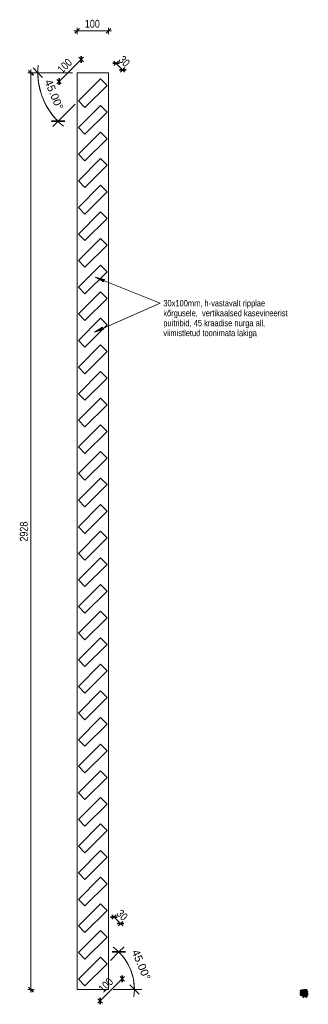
# Model space of a CAD drawing. Header units: millimetres. Extents: x 30073 to 33247, y 1583 to 9054.
# Tile 8 of 8: x 32327 to 33247, y 5910 to 9054. Entities that reach past the tile are written whole.
import ezdxf

# ---------------------------------------------------------------- set-up
doc = ezdxf.new("R2010")
doc.units = ezdxf.units.MM
for name, color, linetype, lineweight in [('Chair', 7, 'Continuous', 9), ('Dimensions', 7, 'Continuous', 9), ('Dimensions-10', 7, 'Continuous', 9), ('Floors-1', 7, 'Continuous', 9), ('Furniture', 7, 'Continuous', 9), ('Generic Models', 7, 'Continuous', 18), ('Generic Models-1', 7, 'Continuous', 35), ('Generic Models-2', 7, 'Continuous', 9), ('Plumbing Fixtures', 7, 'Continuous', 9), ('Specialty Equipment', 7, 'Continuous', 9), ('Text Notes', 7, 'Continuous', 9), ('Walls', 7, 'Continuous', 9), ('Windows', 7, 'Continuous', 9)]:
    doc.layers.add(name, color=color, linetype=linetype, lineweight=lineweight)
for name, color, linetype, lineweight, true_color in [('Specialty Equipment-1', 7, 'Continuous', 9, 0x1a1a1a), ('Surface Pattern-4', 7, 'Continuous', 9, 0xd6d6d6), ('Windows-1', 7, 'Continuous', 9, 0x1a1a1a)]:
    doc.layers.add(name, color=color, linetype=linetype, lineweight=lineweight, true_color=true_color)
doc.styles.add('Arial', font='arial.ttf', dxfattribs={"height": 25})
doc.styles.add('Swis721 Cn BT', font='swissc.ttf', dxfattribs={"height": 25})
doc.styles.add('Swis721 Cn BT_1', font='swissc.ttf', dxfattribs={"height": 20})
doc.dimstyles.new('Diagonal_-_2_5mm', dxfattribs={"dimscale": 304.8, "dimtxt": 25.235348, "dimasz": 0.049213, "dimexe": 0.032808, "dimexo": 0.0625, "dimgap": 0.008202, "dimtad": 1, "dimdec": 0, "dimzin": 0, "dimdsep": 46, "dimtxsty": 'Swis721 Cn BT', "dimblk1": 'OBLIQUE', "dimblk2": 'OBLIQUE', "dimsah": 1, "dimcen": 0.09, "dimdle": 0.032808, "dimazin": 0, "dimtfac": 1, "dimtdec": 4, "dimtix": 1, "dimtmove": 0, "dimatfit": 3, "dimfxl": 0.032808, "dimfxlon": 1, "dimtvp": 1, "dimtolj": 1, "dimtzin": 0, "dimarcsym": 2})
doc.dimstyles.new('Diagonal_-_2_5mm_Arial_1', dxfattribs={"dimscale": 304.8, "dimtxt": 25.506485, "dimasz": 0.098425, "dimexe": 0.07874, "dimexo": 0.049213, "dimgap": 0.057415, "dimtad": 1, "dimdec": 0, "dimzin": 0, "dimdsep": 46, "dimtxsty": 'Arial', "dimblk1": 'OBLIQUE', "dimblk2": 'OBLIQUE', "dimsah": 1, "dimcen": 0.09, "dimdle": 0.07874, "dimazin": 0, "dimtfac": 1, "dimtdec": 4, "dimtix": 1, "dimtmove": 0, "dimatfit": 3, "dimfxl": 1, "dimtvp": 1, "dimtolj": 1, "dimtzin": 0, "dimarcsym": 2})

# ---------------------------------------------------------------- blocks, each defined once
blk = doc.blocks.new('Generic Models 38 - Generic Models 2-2387911-Ribisein köök')
at = {"layer": 'Generic Models'}
for p, q in [((14852.5, 8885.1), (14852.5, 5957.1)), ((14952.5, 8885.1), (14852.5, 8885.1)), ((14952.5, 5957.1), (14952.5, 8885.1)), ((14852.5, 5957.1), (14952.5, 5957.1))]:
    blk.add_line(p, q, dxfattribs=at)
at = {"layer": 'Generic Models-1'}
for p, q in [((14927.3, 8865.6), (14856.6, 8794.9)), ((14877.8, 8773.7), (14948.5, 8844.4)), ((14948.5, 8844.4), (14927.3, 8865.6)), ((14856.6, 8794.9), (14877.8, 8773.7)), ((14927.3, 8780.6), (14856.6, 8709.9)), ((14948.5, 8759.4), (14927.3, 8780.6)), ((14877.8, 8688.7), (14948.5, 8759.4)), ((14856.6, 8709.9), (14877.8, 8688.7)), ((14927.3, 8695.6), (14856.6, 8624.9)), ((14948.5, 8674.4), (14927.3, 8695.6)), ((14877.8, 8603.7), (14948.5, 8674.4)), ((14856.6, 8624.9), (14877.8, 8603.7)), ((14927.3, 8610.6), (14856.6, 8539.9)), ((14877.8, 8518.7), (14948.5, 8589.4)), ((14948.5, 8589.4), (14927.3, 8610.6)), ((14856.6, 8539.9), (14877.8, 8518.7)), ((14927.3, 8525.6), (14856.6, 8454.9)), ((14948.5, 8504.4), (14927.3, 8525.6)), ((14877.8, 8433.7), (14948.5, 8504.4)), ((14856.6, 8454.9), (14877.8, 8433.7)), ((14927.3, 8440.6), (14856.6, 8369.9)), ((14948.5, 8419.4), (14927.3, 8440.6)), ((14877.8, 8348.7), (14948.5, 8419.4)), ((14856.6, 8369.9), (14877.8, 8348.7)), ((14927.3, 8355.6), (14856.6, 8284.9)), ((14877.8, 8263.7), (14948.5, 8334.4)), ((14948.5, 8334.4), (14927.3, 8355.6)), ((14856.6, 8284.9), (14877.8, 8263.7)), ((14927.3, 8270.6), (14856.6, 8199.9)), ((14948.5, 8249.4), (14927.3, 8270.6)), ((14877.8, 8178.7), (14948.5, 8249.4)), ((14856.6, 8199.9), (14877.8, 8178.7)), ((14927.3, 8185.6), (14856.6, 8114.9)), ((14948.5, 8164.4), (14927.3, 8185.6)), ((14877.8, 8093.7), (14948.5, 8164.4)), ((14856.6, 8114.9), (14877.8, 8093.7)), ((14927.3, 8100.6), (14856.6, 8029.9)), ((14948.5, 8079.4), (14927.3, 8100.6)), ((14877.8, 8008.7), (14948.5, 8079.4)), ((14856.6, 8029.9), (14877.8, 8008.7)), ((14927.3, 8015.6), (14856.6, 7944.9)), ((14877.8, 7923.7), (14948.5, 7994.4)), ((14948.5, 7994.4), (14927.3, 8015.6)), ((14856.6, 7944.9), (14877.8, 7923.7)), ((14927.3, 7930.6), (14856.6, 7859.9)), ((14948.5, 7909.4), (14927.3, 7930.6)), ((14877.8, 7838.7), (14948.5, 7909.4)), ((14856.6, 7859.9), (14877.8, 7838.7)), ((14927.3, 7845.6), (14856.6, 7774.9)), ((14948.5, 7824.4), (14927.3, 7845.6)), ((14877.8, 7753.7), (14948.5, 7824.4)), ((14856.6, 7774.9), (14877.8, 7753.7)), ((14927.3, 7760.6), (14856.6, 7689.9)), ((14877.8, 7668.7), (14948.5, 7739.4)), ((14948.5, 7739.4), (14927.3, 7760.6)), ((14856.6, 7689.9), (14877.8, 7668.7)), ((14927.3, 7675.6), (14856.6, 7604.9)), ((14948.5, 7654.4), (14927.3, 7675.6)), ((14877.8, 7583.7), (14948.5, 7654.4)), ((14856.6, 7604.9), (14877.8, 7583.7)), ((14927.3, 7590.6), (14856.6, 7519.9)), ((14948.5, 7569.4), (14927.3, 7590.6)), ((14877.8, 7498.7), (14948.5, 7569.4)), ((14856.6, 7519.9), (14877.8, 7498.7)), ((14927.3, 7505.6), (14856.6, 7434.9)), ((14877.8, 7413.7), (14948.5, 7484.4)), ((14948.5, 7484.4), (14927.3, 7505.6)), ((14856.6, 7434.9), (14877.8, 7413.7)), ((14927.3, 7420.6), (14856.6, 7349.9)), ((14877.8, 7328.7), (14948.5, 7399.4)), ((14948.5, 7399.4), (14927.3, 7420.6)), ((14856.6, 7349.9), (14877.8, 7328.7)), ((14927.3, 7335.6), (14856.6, 7264.9)), ((14948.5, 7314.4), (14927.3, 7335.6)), ((14877.8, 7243.7), (14948.5, 7314.4)), ((14856.6, 7264.9), (14877.8, 7243.7)), ((14927.3, 7250.6), (14856.6, 7179.9)), ((14948.5, 7229.4), (14927.3, 7250.6)), ((14877.8, 7158.7), (14948.5, 7229.4)), ((14856.6, 7179.9), (14877.8, 7158.7)), ((14927.3, 7165.6), (14856.6, 7094.9)), ((14877.8, 7073.7), (14948.5, 7144.4)), ((14948.5, 7144.4), (14927.3, 7165.6)), ((14856.6, 7094.9), (14877.8, 7073.7)), ((14927.3, 7080.6), (14856.6, 7009.9)), ((14948.5, 7059.4), (14927.3, 7080.6)), ((14877.8, 6988.7), (14948.5, 7059.4)), ((14856.6, 7009.9), (14877.8, 6988.7)), ((14927.3, 6995.6), (14856.6, 6924.9)), ((14948.5, 6974.4), (14927.3, 6995.6)), ((14877.8, 6903.7), (14948.5, 6974.4)), ((14856.6, 6924.9), (14877.8, 6903.7)), ((14927.3, 6910.6), (14856.6, 6839.9)), ((14877.8, 6818.7), (14948.5, 6889.4)), ((14948.5, 6889.4), (14927.3, 6910.6)), ((14856.6, 6839.9), (14877.8, 6818.7)), ((14927.3, 6825.6), (14856.6, 6754.9)), ((14948.5, 6804.4), (14927.3, 6825.6)), ((14877.8, 6733.7), (14948.5, 6804.4)), ((14856.6, 6754.9), (14877.8, 6733.7)), ((14927.3, 6740.6), (14856.6, 6669.9)), ((14948.5, 6719.4), (14927.3, 6740.6)), ((14877.8, 6648.7), (14948.5, 6719.4)), ((14856.6, 6669.9), (14877.8, 6648.7)), ((14927.3, 6655.6), (14856.6, 6584.9)), ((14948.5, 6634.4), (14927.3, 6655.6)), ((14877.8, 6563.7), (14948.5, 6634.4)), ((14856.6, 6584.9), (14877.8, 6563.7)), ((14927.3, 6570.6), (14856.6, 6499.9)), ((14877.8, 6478.7), (14948.5, 6549.4)), ((14948.5, 6549.4), (14927.3, 6570.6)), ((14856.6, 6499.9), (14877.8, 6478.7)), ((14927.3, 6485.6), (14856.6, 6414.9)), ((14948.5, 6464.4), (14927.3, 6485.6)), ((14877.8, 6393.7), (14948.5, 6464.4)), ((14856.6, 6414.9), (14877.8, 6393.7)), ((14927.3, 6400.6), (14856.6, 6329.9)), ((14948.5, 6379.4), (14927.3, 6400.6)), ((14877.8, 6308.7), (14948.5, 6379.4)), ((14856.6, 6329.9), (14877.8, 6308.7)), ((14927.3, 6315.6), (14856.6, 6244.9)), ((14877.8, 6223.7), (14948.5, 6294.4)), ((14948.5, 6294.4), (14927.3, 6315.6)), ((14856.6, 6244.9), (14877.8, 6223.7)), ((14927.3, 6230.6), (14856.6, 6159.9)), ((14948.5, 6209.4), (14927.3, 6230.6)), ((14877.8, 6138.7), (14948.5, 6209.4)), ((14856.6, 6159.9), (14877.8, 6138.7)), ((14927.3, 6145.6), (14856.6, 6074.9)), ((14948.5, 6124.4), (14927.3, 6145.6)), ((14877.8, 6053.7), (14948.5, 6124.4)), ((14856.6, 6074.9), (14877.8, 6053.7)), ((14927.3, 6060.6), (14856.6, 5989.9)), ((14877.8, 5968.7), (14948.5, 6039.4)), ((14948.5, 6039.4), (14927.3, 6060.6)), ((14856.6, 5989.9), (14877.8, 5968.7))]:
    blk.add_line(p, q, dxfattribs=at)
blk = doc.blocks.new('FP_5-3D View 11')
at = {"layer": 'Surface Pattern-4'}
for p, q in [((-1314.5, 5953.8), (-1314.4, 5953.8)), ((-1314.5, 5953.8), (-1314.1, 5953.8)), ((-1314.5, 5953.8), (-1313.8, 5953.8)), ((-1314.5, 5953.7), (-1313.5, 5953.7)), ((-1314.2, 5953.7), (-1313.1, 5953.7)), ((-1313.9, 5953.7), (-1312.8, 5953.7)), ((-1313.6, 5953.6), (-1312.6, 5953.6)), ((-1313.3, 5953.6), (-1312.3, 5953.6)), ((-1313, 5953.6), (-1312.2, 5953.6)), ((-1312.7, 5953.5), (-1312.2, 5953.5)), ((-1312.4, 5953.5), (-1312.2, 5953.5))]:
    blk.add_line(p, q, dxfattribs=at)
blk = doc.blocks.new('DIMBLOCK9-Ribisein köök')
at = {"layer": 'Dimensions-10'}
for p, q in [((32372.8, 8885.1), (32352.8, 8885.1)), ((32362.8, 5947.1), (32362.8, 8895.1)), ((32362.8, 8885.1), (32372.8, 8885.1)), ((32372.8, 5957.1), (32352.8, 5957.1)), ((32362.8, 5957.1), (32372.8, 5957.1))]:
    blk.add_line(p, q, dxfattribs=at)
at = {"layer": 'Dimensions-10', "lineweight": 35}
for p, q in [((32362.8, 8885.1), (32355.3, 8892.6)), ((32362.8, 8885.1), (32370.3, 8877.6)), ((32362.8, 5957.1), (32355.3, 5964.6)), ((32362.8, 5957.1), (32370.3, 5949.6))]:
    blk.add_line(p, q, dxfattribs=at)
at = {"layer": 'Dimensions-10', "color": 0, "insert": (32327.3, 7387.5), "char_height": 25, "width": 80.753, "attachment_point": 1, "rotation": 90, "line_spacing_factor": 0.961347, "style": 'Swis721 Cn BT'}
blk.add_mtext('2928', dxfattribs=at)
blk = doc.blocks.new('_Oblique')
at = {"color": 0, "linetype": 'ByBlock', "lineweight": -2}
blk.add_line((-0.5, -0.5), (0.5, 0.5), dxfattribs=at)
blk = doc.blocks.new('DIMBLOCK10-Ribisein köök')
at = {"layer": 'Dimensions-10'}
for p, q in [((32509.7, 9008.4), (32509.7, 9028.4)), ((32609.7, 9008.4), (32609.7, 9028.4)), ((32499.7, 9018.4), (32619.7, 9018.4)), ((32509.7, 9018.4), (32509.7, 9008.4)), ((32609.7, 9018.4), (32609.7, 9008.4))]:
    blk.add_line(p, q, dxfattribs=at)
at = {"layer": 'Dimensions-10', "lineweight": 35}
for p, q in [((32509.7, 9018.4), (32517.2, 9025.9)), ((32609.7, 9018.4), (32617.2, 9025.9)), ((32509.7, 9018.4), (32502.2, 9010.9)), ((32609.7, 9018.4), (32602.2, 9010.9))]:
    blk.add_line(p, q, dxfattribs=at)
at = {"layer": 'Dimensions-10', "color": 0, "insert": (32534.5, 9053.9), "char_height": 25, "width": 60.565, "attachment_point": 1, "line_spacing_factor": 0.961347, "style": 'Swis721 Cn BT'}
blk.add_mtext('100', dxfattribs=at)
blk = doc.blocks.new('DIMBLOCK11-Ribisein köök')
at = {"layer": 'Dimensions-10'}
for p, q in [((32643.1, 6076.8), (32616.3, 6050)), ((32643.1, 6076.8), (32660, 6093.7)), ((32692.6, 5957.1), (32624.7, 5957.1)), ((32692.6, 5957.1), (32692.6, 5957.1)), ((32692.6, 5957.1), (32716.6, 5957.1))]:
    blk.add_line(p, q, dxfattribs=at)
at = {"layer": 'Dimensions-10', "lineweight": 35}
for p, q in [((32643.1, 6076.8), (32621.8, 6076.8)), ((32643.1, 6076.8), (32664.3, 6076.8)), ((32692.6, 5957.1), (32677.6, 5972.1)), ((32692.6, 5957.1), (32707.6, 5942.1))]:
    blk.add_line(p, q, dxfattribs=at)
at = {"layer": 'Dimensions-10'}
for start, end in [(351.8739, 53.1261), (0, 45)]:
    blk.add_arc((32523.4, 5957.1), 169.2, start, end, dxfattribs=at)
at = {"layer": 'Dimensions-10', "color": 0, "insert": (32706.6, 6087.6), "char_height": 25, "width": 121.018, "attachment_point": 1, "rotation": 292.5, "line_spacing_factor": 0.941778, "style": 'Arial'}
blk.add_mtext('45.00°', dxfattribs=at)
blk = doc.blocks.new('DIMBLOCK12-Ribisein köök')
at = {"layer": 'Dimensions-10'}
for p, q in [((32655.7, 6160.2), (32620.3, 6195.6)), ((32620.3, 6181.5), (32634.5, 6195.6)), ((32627.4, 6188.5), (32620.3, 6181.5)), ((32641.5, 6160.2), (32655.7, 6174.4)), ((32648.6, 6167.3), (32641.5, 6160.2))]:
    blk.add_line(p, q, dxfattribs=at)
at = {"layer": 'Dimensions-10', "lineweight": 35}
for p, q in [((32627.4, 6188.5), (32616.8, 6188.5)), ((32627.4, 6188.5), (32638, 6188.5)), ((32648.6, 6167.3), (32638, 6167.3)), ((32648.6, 6167.3), (32659.2, 6167.3))]:
    blk.add_line(p, q, dxfattribs=at)
at = {"layer": 'Dimensions-10', "color": 0, "insert": (32651.2, 6214.9), "char_height": 25, "width": 40.377, "attachment_point": 1, "rotation": 315, "line_spacing_factor": 0.961347, "style": 'Swis721 Cn BT'}
blk.add_mtext('30', dxfattribs=at)
blk = doc.blocks.new('DIMBLOCK13-Ribisein köök')
at = {"layer": 'Dimensions-10'}
for p, q in [((32576.3, 5913.3), (32661.1, 5998.1)), ((32647, 5998.1), (32661.1, 5984)), ((32654, 5991), (32647, 5998.1)), ((32576.3, 5927.4), (32590.4, 5913.3)), ((32583.3, 5920.3), (32576.3, 5927.4))]:
    blk.add_line(p, q, dxfattribs=at)
at = {"layer": 'Dimensions-10', "lineweight": 35}
for p, q in [((32654, 5991), (32654, 6001.6)), ((32654, 5991), (32654, 5980.4)), ((32583.3, 5920.3), (32583.3, 5930.9)), ((32583.3, 5920.3), (32583.3, 5909.7))]:
    blk.add_line(p, q, dxfattribs=at)
at = {"layer": 'Dimensions-10', "color": 0, "insert": (32575.7, 5962.9), "char_height": 25, "width": 60.565, "attachment_point": 1, "rotation": 45, "line_spacing_factor": 0.961347, "style": 'Swis721 Cn BT'}
blk.add_mtext('100', dxfattribs=at)
blk = doc.blocks.new('DIMBLOCK14-Ribisein köök')
at = {"layer": 'Dimensions-10'}
for p, q in [((32445.1, 8849.4), (32530, 8934.2)), ((32530, 8920.1), (32515.8, 8934.2)), ((32522.9, 8927.2), (32530, 8920.1)), ((32459.3, 8849.4), (32445.1, 8863.5)), ((32452.2, 8856.5), (32459.3, 8849.4))]:
    blk.add_line(p, q, dxfattribs=at)
at = {"layer": 'Dimensions-10', "lineweight": 35}
for p, q in [((32522.9, 8927.2), (32522.9, 8937.8)), ((32522.9, 8927.2), (32522.9, 8916.6)), ((32452.2, 8856.5), (32452.2, 8867.1)), ((32452.2, 8856.5), (32452.2, 8845.9))]:
    blk.add_line(p, q, dxfattribs=at)
at = {"layer": 'Dimensions-10', "color": 0, "insert": (32444.6, 8899.1), "char_height": 25, "width": 60.565, "attachment_point": 1, "rotation": 45, "line_spacing_factor": 0.961347, "style": 'Swis721 Cn BT'}
blk.add_mtext('100', dxfattribs=at)
blk = doc.blocks.new('DIMBLOCK15-Ribisein köök')
at = {"layer": 'Dimensions-10', "lineweight": 35}
for p, q in [((32634.2, 8915.4), (32623.6, 8915.4)), ((32634.2, 8915.4), (32644.8, 8915.4)), ((32655.4, 8894.1), (32644.8, 8894.1)), ((32655.4, 8894.1), (32666.1, 8894.1))]:
    blk.add_line(p, q, dxfattribs=at)
at = {"layer": 'Dimensions-10'}
for p, q in [((32627.2, 8922.4), (32662.5, 8887.1)), ((32627.2, 8908.3), (32641.3, 8922.4)), ((32634.2, 8915.4), (32627.2, 8908.3)), ((32648.4, 8887.1), (32662.5, 8901.2)), ((32655.4, 8894.1), (32648.4, 8887.1))]:
    blk.add_line(p, q, dxfattribs=at)
at = {"layer": 'Dimensions-10', "color": 0, "insert": (32658.1, 8941.8), "char_height": 25, "width": 40.377, "attachment_point": 1, "rotation": 315, "line_spacing_factor": 0.961347, "style": 'Swis721 Cn BT'}
blk.add_mtext('30', dxfattribs=at)
blk = doc.blocks.new('DIMBLOCK16-Ribisein köök')
at = {"layer": 'Dimensions-10', "lineweight": 35}
for p, q in [((32384.8, 8885.1), (32369.8, 8900.1)), ((32384.8, 8885.1), (32399.8, 8870.1)), ((32449, 8730.1), (32427.8, 8730.1)), ((32449, 8730.1), (32470.2, 8730.1))]:
    blk.add_line(p, q, dxfattribs=at)
at = {"layer": 'Dimensions-10'}
for p, q in [((32384.8, 8885.1), (32360.8, 8885.1)), ((32384.8, 8885.1), (32384.8, 8885.1)), ((32384.8, 8885.1), (32494.7, 8885.1)), ((32449, 8730.1), (32503.2, 8784.3)), ((32449, 8730.1), (32432, 8713.2))]:
    blk.add_line(p, q, dxfattribs=at)
for start, end in [(173.7262, 231.2738), (180, 225)]:
    blk.add_arc((32604, 8885.1), 219.2, start, end, dxfattribs=at)
at = {"layer": 'Dimensions-10', "color": 0, "insert": (32428.3, 8866.9), "char_height": 25, "width": 121.018, "attachment_point": 1, "rotation": 292.5, "line_spacing_factor": 0.941778, "style": 'Arial'}
blk.add_mtext('45.00°', dxfattribs=at)

msp = doc.modelspace()

# ---------------------------------------------------------------- hatches: boundary and pattern name
at = {"layer": 'Text Notes'}
for points in [[(32567.4, 8232), (32593.8, 8217.2), (32596.7, 8224.5)], [(32565.3, 8056.1), (32594.3, 8064.7), (32591.1, 8071.9)]]:
    msp.add_hatch(color=256, dxfattribs=at).paths.add_polyline_path(points, flags=0)

# ---------------------------------------------------------------- linework, layer by layer
at = {"layer": 'Chair'}
for p, q in [((33235.9, 5931.5), (33236, 5931.6)), ((33236, 5931.7), (33236.2, 5931.6)), ((33236.1, 5931.6), (33236.1, 5931.5))]:
    msp.add_line(p, q, dxfattribs=at)
for points in [[(33236, 5931.6, 0), (33236, 5931.6, 0), (33236, 5931.6, 0), (33236, 5931.6, 0), (33236, 5931.6, 0), (33236, 5931.6, 0), (33236, 5931.6, 0), (33236, 5931.6, 0)], [(33236.2, 5931.6, 0), (33236.2, 5931.6, 0), (33236.2, 5931.6, 0), (33236.2, 5931.6, 0), (33236.1, 5931.6, 0)]]:
    msp.add_polyline3d(points, dxfattribs=at)
at = {"layer": 'Floors-1'}
for p, q in [((33226.4, 5953), (33226.5, 5953)), ((33238.4, 5953.7), (33242.4, 5954)), ((33225.2, 5942.5), (33224.2, 5942.2)), ((33226.5, 5942.9), (33226.4, 5942.9))]:
    msp.add_line(p, q, dxfattribs=at)
at = {"layer": 'Furniture'}
for p, q in [((33222.9, 5937.2), (33223.9, 5937.6)), ((33223.9, 5937.6), (33232, 5935)), ((33232, 5935), (33230.7, 5934.1)), ((33230.9, 5933.7), (33232, 5934.6)), ((33231.2, 5933.9), (33231.2, 5930.4)), ((33231.7, 5934.3), (33232, 5934.6)), ((33231.7, 5930.4), (33231.7, 5934.3)), ((33232, 5934.6), (33232, 5935)), ((33232, 5934.6), (33232, 5930.4))]:
    msp.add_line(p, q, dxfattribs=at)
at = {"layer": 'Generic Models-2'}
for p, q in [((33222.8, 5953.4), (33220.4, 5953.7)), ((33242, 5957.7), (33222.1, 5955)), ((33222.1, 5955), (33222.1, 5955.1)), ((33222.1, 5955), (33222.5, 5954.9)), ((33222.5, 5955), (33222.8, 5955)), ((33222.5, 5955), (33222.5, 5938.2)), ((33222.8, 5955), (33222.8, 5955)), ((33222.8, 5955), (33222.8, 5938.2)), ((33222.9, 5955.1), (33223.1, 5955.1)), ((33222.9, 5955.1), (33222.9, 5938.1)), ((33223.1, 5955.1), (33223.2, 5955)), ((33223.1, 5955.1), (33223.1, 5938.1)), ((33223.3, 5955.1), (33223.5, 5955.1)), ((33223.3, 5955.1), (33223.3, 5938)), ((33223.5, 5955.1), (33223.6, 5955.1)), ((33223.5, 5955.1), (33223.5, 5938)), ((33223.7, 5955.2), (33223.9, 5955.2)), ((33223.7, 5955.2), (33223.7, 5937.9)), ((33223.9, 5955.2), (33224, 5955.1)), ((33223.9, 5955.2), (33223.9, 5937.9)), ((33224.1, 5955.2), (33224.3, 5955.2)), ((33224.1, 5955.2), (33224.1, 5937.7)), ((33224.3, 5955.2), (33224.4, 5955.2)), ((33224.3, 5955.2), (33224.3, 5937.7)), ((33224.5, 5955.3), (33224.8, 5955.3)), ((33224.5, 5955.3), (33224.5, 5937.6)), ((33224.8, 5955.3), (33224.8, 5955.2)), ((33224.8, 5955.3), (33224.8, 5937.6)), ((33225, 5955.4), (33225.2, 5955.3)), ((33225, 5955.4), (33225, 5937.5)), ((33225.2, 5955.3), (33225.2, 5955.3)), ((33225.2, 5955.3), (33225.2, 5937.5)), ((33225.4, 5955.4), (33225.6, 5955.4)), ((33225.4, 5955.4), (33225.4, 5937.3)), ((33225.6, 5955.4), (33225.6, 5955.3)), ((33225.6, 5955.4), (33225.6, 5937.3)), ((33225.9, 5955.5), (33226.1, 5955.5)), ((33225.9, 5955.5), (33225.9, 5937.2)), ((33226.1, 5955.5), (33226.1, 5955.4)), ((33226.1, 5955.5), (33226.1, 5937.2)), ((33226.3, 5955.5), (33226.5, 5955.5)), ((33226.3, 5955.5), (33226.3, 5937)), ((33226.5, 5955.5), (33226.5, 5955.5)), ((33226.5, 5955.5), (33226.5, 5937.1)), ((33226.8, 5955.6), (33227, 5955.6)), ((33226.8, 5955.6), (33226.8, 5936.9)), ((33227, 5955.6), (33227, 5955.5)), ((33227, 5955.6), (33227, 5936.9)), ((33227.3, 5955.7), (33227.5, 5955.7)), ((33227.3, 5955.7), (33227.3, 5936.7)), ((33227.5, 5955.7), (33227.5, 5936.8)), ((33227.7, 5955.6), (33227.7, 5955.7)), ((33227.7, 5955.7), (33228, 5955.7)), ((33227.7, 5955.7), (33227.7, 5936.6)), ((33228, 5955.7), (33228, 5936.6)), ((33228.2, 5955.7), (33228.2, 5955.8)), ((33228.2, 5955.8), (33228.5, 5955.8)), ((33228.2, 5955.8), (33228.2, 5936.4)), ((33228.5, 5955.8), (33228.5, 5936.4)), ((33228.7, 5955.8), (33228.8, 5955.9)), ((33228.8, 5955.9), (33229, 5955.9)), ((33228.8, 5955.9), (33228.8, 5936.3)), ((33229, 5955.9), (33229, 5936.3)), ((33229.2, 5955.8), (33229.3, 5955.9)), ((33229.3, 5955.9), (33229.5, 5955.9)), ((33229.3, 5955.9), (33229.3, 5936.1)), ((33229.5, 5955.9), (33229.5, 5936.1)), ((33229.8, 5955.9), (33229.8, 5956)), ((33229.8, 5956), (33230.1, 5956)), ((33229.8, 5956), (33229.8, 5935.9)), ((33230.1, 5956), (33230.1, 5935.9)), ((33230.3, 5956), (33230.4, 5956.1)), ((33230.4, 5956.1), (33230.6, 5956.1)), ((33230.4, 5956.1), (33230.4, 5935.7)), ((33230.6, 5956.1), (33230.6, 5935.8)), ((33230.9, 5956), (33230.9, 5956.2)), ((33230.9, 5956.2), (33231.2, 5956.2)), ((33230.9, 5956.2), (33230.9, 5935.6)), ((33231.2, 5956.2), (33231.2, 5935.6)), ((33231.4, 5956.1), (33231.5, 5956.2)), ((33231.5, 5956.2), (33231.8, 5956.2)), ((33231.5, 5956.2), (33231.5, 5935.4)), ((33231.8, 5956.2), (33231.8, 5935.4)), ((33232, 5956.2), (33232.1, 5956.3)), ((33232.1, 5956.3), (33232.4, 5956.3)), ((33232.1, 5956.3), (33232.1, 5935.2)), ((33232.4, 5956.3), (33232.4, 5935.2)), ((33232.6, 5956.3), (33232.7, 5956.4)), ((33232.7, 5956.4), (33233, 5956.4)), ((33232.7, 5935), (33232.7, 5956.4)), ((33233, 5935), (33233, 5956.4)), ((33233.2, 5956.3), (33233.4, 5956.5)), ((33233.4, 5956.5), (33233.6, 5956.5)), ((33233.4, 5934.8), (33233.4, 5956.5)), ((33233.6, 5934.8), (33233.6, 5956.5)), ((33233.8, 5956.4), (33234, 5956.6)), ((33234, 5956.6), (33234.3, 5956.6)), ((33234, 5934.6), (33234, 5956.6)), ((33234.3, 5934.6), (33234.3, 5956.6)), ((33234.5, 5956.5), (33234.7, 5956.7)), ((33234.7, 5956.7), (33234.9, 5956.7)), ((33234.7, 5934.4), (33234.7, 5956.7)), ((33234.9, 5934.4), (33234.9, 5956.7)), ((33235.1, 5956.6), (33235.3, 5956.8)), ((33235.3, 5956.8), (33235.6, 5956.7)), ((33235.3, 5934.2), (33235.3, 5956.8)), ((33235.6, 5934.2), (33235.6, 5956.7)), ((33235.8, 5956.7), (33236, 5956.9)), ((33236, 5956.9), (33236.3, 5956.8)), ((33236, 5933.9), (33236, 5956.9)), ((33236.3, 5934), (33236.3, 5956.8)), ((33236.5, 5956.8), (33236.8, 5957)), ((33236.8, 5957), (33237, 5956.9)), ((33236.8, 5933.7), (33236.8, 5957)), ((33237, 5933.7), (33237, 5956.9)), ((33237.2, 5956.9), (33237.5, 5957.1)), ((33237.5, 5957.1), (33237.8, 5957)), ((33237.5, 5933.5), (33237.5, 5957.1)), ((33237.8, 5933.5), (33237.8, 5957)), ((33238, 5957), (33238.3, 5957.2)), ((33238.3, 5957.2), (33238.5, 5957.1)), ((33238.3, 5933.2), (33238.3, 5957.2)), ((33238.5, 5933.3), (33238.5, 5957.1)), ((33238.7, 5957.1), (33239, 5957.3)), ((33239, 5957.3), (33239.3, 5957.2)), ((33239, 5933), (33239, 5957.3)), ((33239.3, 5933), (33239.3, 5957.2)), ((33239.5, 5957.2), (33239.9, 5957.4)), ((33239.9, 5957.4), (33240.1, 5957.4)), ((33239.9, 5932.7), (33239.9, 5957.4)), ((33240.1, 5932.8), (33240.1, 5957.4)), ((33240.3, 5957.3), (33240.7, 5957.5)), ((33240.7, 5957.5), (33241, 5957.5)), ((33240.7, 5932.5), (33240.7, 5957.5)), ((33240.7, 5945.2), (33245, 5944.8)), ((33245, 5944.5), (33240.7, 5944.9)), ((33241.6, 5945.6), (33240.9, 5945.7)), ((33241, 5932.5), (33241, 5957.5)), ((33241.2, 5957.4), (33241.5, 5957.6)), ((33241.5, 5957.6), (33241.8, 5957.6)), ((33241.5, 5932.2), (33241.5, 5957.6)), ((33241.8, 5932.2), (33241.8, 5957.6)), ((33242, 5945.6), (33241.8, 5945.6)), ((33242, 5957.7), (33242, 5957.9)), ((33242.3, 5957.5), (33242, 5957.7)), ((33242.3, 5945.6), (33242.2, 5945.6)), ((33242.3, 5957.7), (33242.3, 5957.5)), ((33245.2, 5945.3), (33242.5, 5945.5)), ((33245.2, 5944.4), (33242.6, 5944.7)), ((33242.6, 5944.6), (33245.2, 5944.4)), ((33244.4, 5944.9), (33242.7, 5945.1)), ((33243, 5945.5), (33243.4, 5945.4)), ((33244.5, 5945.3), (33245.1, 5945.3)), ((33245.4, 5945.2), (33244.9, 5944.9)), ((33245.2, 5944.4), (33245.2, 5944.4)), ((33245.2, 5944.4), (33246.9, 5944.2)), ((33246.9, 5944.3), (33245.2, 5944.4)), ((33245.2, 5939.4), (33245.2, 5944.4)), ((33245.2, 5944.4), (33245.2, 5944.4)), ((33245.2, 5939.4), (33245.2, 5944.4)), ((33222.5, 5938.5), (33222.1, 5938.3)), ((33222.1, 5938.3), (33242, 5932)), ((33222.1, 5938.1), (33222.1, 5938.3)), ((33242, 5931.7), (33222.1, 5938.1)), ((33222.8, 5938.2), (33222.5, 5938.2)), ((33222.8, 5938.4), (33222.8, 5938.2)), ((33223.1, 5938.1), (33222.9, 5938.1)), ((33223.2, 5938.3), (33223.1, 5938.1)), ((33223.5, 5938), (33223.3, 5938)), ((33223.6, 5938.1), (33223.5, 5938)), ((33223.9, 5937.9), (33223.7, 5937.9)), ((33224, 5938), (33223.9, 5937.9)), ((33224.3, 5937.7), (33224.1, 5937.7)), ((33224.4, 5937.9), (33224.3, 5937.7)), ((33224.8, 5937.6), (33224.5, 5937.6)), ((33224.8, 5937.8), (33224.8, 5937.6)), ((33225.2, 5937.5), (33225, 5937.5)), ((33225.2, 5937.6), (33225.2, 5937.5)), ((33225.6, 5937.3), (33225.4, 5937.3)), ((33225.6, 5937.5), (33225.6, 5937.3)), ((33226.1, 5937.2), (33225.9, 5937.2)), ((33226.1, 5937.3), (33226.1, 5937.2)), ((33226.5, 5937.1), (33226.3, 5937)), ((33226.5, 5937.2), (33226.5, 5937.1)), ((33227, 5936.9), (33226.8, 5936.9)), ((33227, 5937.1), (33227, 5936.9)), ((33227.5, 5936.8), (33227.3, 5936.7)), ((33227.7, 5936.6), (33227.7, 5936.8)), ((33228, 5936.6), (33227.7, 5936.6)), ((33228.2, 5936.4), (33228.2, 5936.7)), ((33228.5, 5936.4), (33228.2, 5936.4)), ((33228.8, 5936.3), (33228.7, 5936.5)), ((33229, 5936.3), (33228.8, 5936.3)), ((33229.3, 5936.1), (33229.2, 5936.4)), ((33229.5, 5936.1), (33229.3, 5936.1)), ((33229.8, 5935.9), (33229.8, 5936.2)), ((33230.1, 5935.9), (33229.8, 5935.9)), ((33230.4, 5935.7), (33230.3, 5936)), ((33230.6, 5935.8), (33230.4, 5935.7)), ((33230.9, 5935.6), (33230.9, 5935.9)), ((33231.2, 5935.6), (33230.9, 5935.6)), ((33231.5, 5935.4), (33231.4, 5935.7)), ((33231.8, 5935.4), (33231.5, 5935.4)), ((33232.1, 5935.2), (33232, 5935.5)), ((33232.4, 5935.2), (33232.1, 5935.2)), ((33232.7, 5935), (33232.6, 5935.3)), ((33233, 5935), (33232.7, 5935)), ((33233.4, 5934.8), (33233.2, 5935.1)), ((33233.6, 5934.8), (33233.4, 5934.8)), ((33234, 5934.6), (33233.8, 5934.9)), ((33234.3, 5934.6), (33234, 5934.6)), ((33234.7, 5934.4), (33234.5, 5934.7)), ((33234.9, 5934.4), (33234.7, 5934.4)), ((33235.3, 5934.2), (33235.1, 5934.5)), ((33235.6, 5934.2), (33235.3, 5934.2)), ((33236, 5933.9), (33235.8, 5934.3)), ((33236.3, 5934), (33236, 5933.9)), ((33236.8, 5933.7), (33236.5, 5934.1)), ((33237, 5933.7), (33236.8, 5933.7)), ((33237.5, 5933.5), (33237.2, 5933.9)), ((33237.8, 5933.5), (33237.5, 5933.5)), ((33238.3, 5933.2), (33238, 5933.6)), ((33238.5, 5933.3), (33238.3, 5933.2)), ((33239, 5933), (33238.7, 5933.4)), ((33239.3, 5933), (33239, 5933)), ((33239.9, 5932.7), (33239.5, 5933.2)), ((33240.1, 5932.8), (33239.9, 5932.7)), ((33240.7, 5932.5), (33240.3, 5932.9)), ((33241, 5932.5), (33240.7, 5932.5)), ((33241.5, 5932.2), (33241.2, 5932.7)), ((33241.8, 5932.2), (33241.5, 5932.2)), ((33243.6, 5942.6), (33241.9, 5942.8)), ((33242, 5932), (33242.3, 5932.5)), ((33242.3, 5932.2), (33242, 5931.7)), ((33242, 5931.7), (33242, 5932)), ((33242.3, 5941.5), (33243.6, 5942.6)), ((33243.6, 5942.2), (33242.3, 5941.1)), ((33242.3, 5941.1), (33243.5, 5942.2)), ((33242.3, 5941.5), (33242.3, 5941.1)), ((33242.3, 5932.2), (33242.3, 5941.1)), ((33242.3, 5932.5), (33242.3, 5932.2)), ((33243.5, 5934.4), (33243.5, 5942.2)), ((33243.6, 5942.2), (33243.6, 5942.6)), ((33245.2, 5939.4), (33243.8, 5939.6)), ((33246.9, 5939.1), (33245.2, 5939.4))]:
    msp.add_line(p, q, dxfattribs=at)
for points in [[(33242.7, 5945.5, 0), (33242.8, 5945.5, 0), (33242.9, 5945.5, 0), (33243, 5945.5, 0)], [(33244.9, 5944.9, 0), (33244.9, 5944.9, 0), (33244.8, 5944.9, 0), (33244.8, 5944.9, 0), (33244.7, 5944.9, 0), (33244.6, 5944.9, 0), (33244.4, 5944.9, 0)], [(33245.1, 5945.3, 0), (33245.2, 5945.3, 0), (33245.3, 5945.3, 0), (33245.3, 5945.3, 0), (33245.4, 5945.2, 0), (33245.4, 5945.2, 0), (33245.4, 5945.2, 0)], [(33246.4, 5944.9, 0), (33246.2, 5944.9, 0), (33246.1, 5944.9, 0), (33246, 5944.9, 0), (33246, 5945, 0), (33245.9, 5945, 0), (33245.9, 5945, 0), (33246, 5945, 0), (33246.1, 5945, 0), (33246.2, 5945, 0), (33246.3, 5945, 0), (33246.4, 5945, 0), (33246.5, 5945, 0)], [(33247, 5944.9, 0), (33246.9, 5944.9, 0), (33246.9, 5944.9, 0), (33246.8, 5944.9, 0), (33246.6, 5944.9, 0), (33246.5, 5944.9, 0), (33246.4, 5944.9, 0)], [(33246.5, 5945, 0), (33246.7, 5945, 0), (33246.8, 5945, 0), (33246.9, 5945, 0), (33247, 5945, 0), (33247, 5944.9, 0)]]:
    msp.add_polyline3d(points, dxfattribs=at)
at = {"layer": 'Plumbing Fixtures'}
for p, q in [((33243, 5945.4), (33245, 5945.2)), ((33245, 5945.2), (33243, 5945.3)), ((33243.4, 5945.4), (33243.4, 5945.5)), ((33243.6, 5945.4), (33243.4, 5945.4)), ((33243.4, 5945.4), (33243.6, 5945.4)), ((33243.5, 5945.4), (33243.5, 5945.7)), ((33243.5, 5945.5), (33243.5, 5945.5)), ((33244.2, 5945.3), (33243.6, 5945.4)), ((33243.6, 5945.4), (33244.2, 5945.4)), ((33243.7, 5946.1), (33243.7, 5946.3)), ((33243.7, 5945.7), (33243.7, 5945.4)), ((33243.9, 5945.4), (33243.7, 5945.4)), ((33243.7, 5945.4), (33243.7, 5945.4)), ((33243.8, 5946.7), (33243.9, 5946.8)), ((33243.8, 5946.3), (33243.8, 5946.1)), ((33244, 5946.7), (33243.9, 5946.6)), ((33243.9, 5945.5), (33243.9, 5946.6)), ((33243.9, 5945.4), (33243.9, 5945.5)), ((33244, 5946.6), (33244, 5945.5)), ((33244, 5945.5), (33244, 5945.4)), ((33244, 5945.4), (33244, 5945.4)), ((33244.2, 5945.4), (33244, 5945.4)), ((33244.2, 5945.4), (33244.2, 5945.7)), ((33244.2, 5945.4), (33244.4, 5945.4)), ((33244.4, 5945.3), (33244.2, 5945.3)), ((33244.4, 5945.7), (33244.4, 5945.4)), ((33244.4, 5945.4), (33244.4, 5945.4)), ((33244.4, 5945.4), (33244.4, 5945.4)), ((33244.5, 5945.4), (33244.5, 5945.3)), ((33245.3, 5945.2), (33244.8, 5944.9)), ((33245.3, 5944.5), (33245.3, 5944.4))]:
    msp.add_line(p, q, dxfattribs=at)
for points in [[(33242.7, 5945.4, 0), (33242.8, 5945.4, 0), (33243, 5945.4, 0)], [(33243, 5945.3, 0), (33242.8, 5945.3, 0), (33242.7, 5945.3, 0)], [(33243.5, 5945.5, 0), (33243.5, 5945.5, 0), (33243.4, 5945.5, 0), (33243.4, 5945.5, 0), (33243.4, 5945.5, 0), (33243.4, 5945.4, 0), (33243.4, 5945.4, 0), (33243.4, 5945.4, 0)], [(33243.4, 5945.4, 0), (33243.4, 5945.4, 0), (33243.4, 5945.4, 0), (33243.4, 5945.4, 0)], [(33243.5, 5945.7, 0), (33243.5, 5945.7, 0), (33243.5, 5945.7, 0), (33243.6, 5945.7, 0), (33243.6, 5945.7, 0), (33243.7, 5945.7, 0), (33243.7, 5945.7, 0), (33243.7, 5945.7, 0)], [(33243.7, 5945.7, 0), (33243.7, 5945.7, 0), (33243.7, 5945.7, 0), (33243.7, 5945.7, 0), (33243.6, 5945.7, 0), (33243.6, 5945.7, 0), (33243.5, 5945.7, 0), (33243.5, 5945.7, 0)], [(33243.6, 5945.4, 0), (33243.5, 5945.4, 0), (33243.5, 5945.4, 0), (33243.5, 5945.4, 0)], [(33243.7, 5945.4, 0), (33243.7, 5945.4, 0), (33243.6, 5945.4, 0), (33243.6, 5945.4, 0)], [(33243.7, 5946.3, 0), (33243.7, 5946.4, 0), (33243.7, 5946.4, 0), (33243.7, 5946.5, 0), (33243.7, 5946.5, 0), (33243.7, 5946.6, 0), (33243.8, 5946.7, 0), (33243.8, 5946.7, 0), (33243.8, 5946.7, 0), (33243.8, 5946.7, 0)], [(33243.7, 5946.1, 0), (33243.7, 5946.1, 0), (33243.7, 5946.1, 0), (33243.7, 5946.1, 0)], [(33243.8, 5946.1, 0), (33243.8, 5946.1, 0), (33243.8, 5946.1, 0), (33243.8, 5946.1, 0), (33243.7, 5946.1, 0)], [(33243.8, 5946.3, 0), (33243.8, 5946.4, 0), (33243.8, 5946.4, 0), (33243.8, 5946.5, 0), (33243.8, 5946.5, 0), (33243.8, 5946.6, 0), (33243.9, 5946.6, 0), (33243.9, 5946.6, 0), (33243.9, 5946.6, 0), (33243.9, 5946.6, 0), (33243.9, 5946.6, 0)], [(33243.9, 5946.8, 0), (33243.9, 5946.8, 0), (33244, 5946.8, 0), (33244, 5946.8, 0), (33244, 5946.8, 0), (33244, 5946.7, 0), (33244, 5946.7, 0), (33244, 5946.7, 0), (33244, 5946.6, 0), (33244, 5946.6, 0)], [(33243.9, 5946.8, 0), (33243.9, 5946.8, 0), (33243.9, 5946.8, 0)], [(33243.9, 5946.6, 0), (33243.9, 5946.6, 0), (33243.9, 5946.6, 0), (33243.9, 5946.6, 0)], [(33243.9, 5945.5, 0), (33243.9, 5945.5, 0), (33243.9, 5945.5, 0), (33244, 5945.5, 0)], [(33243.9, 5945.5, 0), (33243.9, 5945.5, 0), (33243.9, 5945.5, 0), (33243.9, 5945.5, 0), (33244, 5945.5, 0), (33244, 5945.5, 0), (33244, 5945.5, 0), (33244, 5945.5, 0)], [(33243.9, 5945.5, 0), (33243.9, 5945.5, 0), (33243.9, 5945.5, 0)], [(33243.9, 5945.4, 0), (33243.9, 5945.4, 0), (33243.9, 5945.4, 0), (33244, 5945.4, 0), (33244, 5945.4, 0), (33244, 5945.4, 0), (33244, 5945.4, 0)], [(33244, 5945.5, 0), (33244, 5945.5, 0), (33244, 5945.5, 0), (33244, 5945.5, 0), (33244, 5945.5, 0)], [(33244, 5945.5, 0), (33244, 5945.5, 0), (33244, 5945.5, 0), (33244, 5945.5, 0)], [(33244.2, 5945.7, 0), (33244.2, 5945.7, 0), (33244.2, 5945.7, 0), (33244.2, 5945.7, 0), (33244.3, 5945.7, 0), (33244.3, 5945.7, 0), (33244.4, 5945.7, 0), (33244.4, 5945.7, 0)], [(33244.4, 5945.7, 0), (33244.4, 5945.7, 0), (33244.4, 5945.7, 0), (33244.3, 5945.7, 0), (33244.3, 5945.7, 0), (33244.2, 5945.7, 0), (33244.2, 5945.7, 0), (33244.2, 5945.7, 0)], [(33244.4, 5945.4, 0), (33244.4, 5945.4, 0), (33244.3, 5945.4, 0), (33244.2, 5945.4, 0)], [(33244.2, 5945.4, 0), (33244.2, 5945.4, 0), (33244.2, 5945.4, 0), (33244.2, 5945.4, 0)], [(33244.4, 5945.4, 0), (33244.4, 5945.4, 0), (33244.5, 5945.4, 0), (33244.5, 5945.4, 0), (33244.5, 5945.4, 0), (33244.5, 5945.4, 0), (33244.5, 5945.4, 0), (33244.4, 5945.4, 0)], [(33244.5, 5945.3, 0), (33244.5, 5945.3, 0), (33244.4, 5945.3, 0), (33244.4, 5945.3, 0)], [(33245.2, 5945.1, 0), (33245.2, 5945.1, 0), (33245.1, 5945.1, 0), (33245, 5945.2, 0)], [(33245, 5945.2, 0), (33245.1, 5945.2, 0), (33245.2, 5945.2, 0), (33245.3, 5945.2, 0), (33245.3, 5945.2, 0)]]:
    msp.add_polyline3d(points, dxfattribs=at)
at = {"layer": 'Specialty Equipment'}
for p, q in [((33245.2, 5949.3), (33242.5, 5949.4)), ((33242.5, 5949.3), (33245.2, 5949.3)), ((33242.7, 5953.7), (33243.1, 5953.6)), ((33242.7, 5950.2), (33243.1, 5950.7)), ((33243.1, 5950.5), (33242.7, 5950)), ((33243.1, 5950.7), (33243.1, 5953.6)), ((33243.1, 5950.5), (33245.8, 5950.5)), ((33245.8, 5950.5), (33245.2, 5949.3)), ((33245.2, 5949.3), (33245.2, 5949.3))]:
    msp.add_line(p, q, dxfattribs=at)
at = {"layer": 'Specialty Equipment-1'}
for p, q in [((33242.7, 5949.9), (33243.1, 5950.4)), ((33245.7, 5950.5), (33243.1, 5950.4)), ((33243.1, 5950.4), (33243.1, 5950.5)), ((33245.7, 5950.5), (33245.2, 5949.3)), ((33245.2, 5949.3), (33245.2, 5949.3)), ((33245.8, 5950.5), (33245.7, 5950.5))]:
    msp.add_line(p, q, dxfattribs=at)
at = {"layer": 'Text Notes'}
for p, q in [((32567.4, 8232), (32593.8, 8217.2)), ((32596.7, 8224.5), (32567.4, 8232)), ((32567.4, 8232), (32774.8, 8148.9)), ((32593.8, 8217.2), (32596.7, 8224.5)), ((32565.3, 8056.1), (32774.8, 8148.9)), ((32591.1, 8071.9), (32565.3, 8056.1)), ((32565.3, 8056.1), (32594.3, 8064.7)), ((32594.3, 8064.7), (32591.1, 8071.9))]:
    msp.add_line(p, q, dxfattribs=at)
at = {"layer": 'Walls'}
for p, q in [((33220.3, 5953.8), (33222.8, 5953.5)), ((33222.5, 5954.9), (33222.5, 5938.5)), ((33242.1, 5932), (33242.1, 5957.7)), ((33242.3, 5957.7), (33242.1, 5957.7)), ((33242.3, 5957.7), (33242.3, 5932.2))]:
    msp.add_line(p, q, dxfattribs=at)
at = {"layer": 'Windows'}
for p, q in [((33222.3, 5953.3), (33220.1, 5953.5)), ((33222.3, 5953), (33220.1, 5953.2)), ((33220.1, 5953.2), (33222.3, 5953)), ((33220.1, 5946.6), (33222.3, 5946.8)), ((33222.3, 5946.8), (33220.1, 5946.6)), ((33220.1, 5946.3), (33222.3, 5946.5)), ((33220.1, 5946.1), (33222.3, 5946.4)), ((33222.3, 5946.4), (33220.1, 5946.1)), ((33222.7, 5953.4), (33220.4, 5953.6)), ((33220.1, 5941.7), (33222.3, 5942.3)), ((33222.3, 5942.1), (33220.1, 5941.5)), ((33222.3, 5942.1), (33220.1, 5941.6)), ((33220.4, 5941.4), (33222.7, 5942.1))]:
    msp.add_line(p, q, dxfattribs=at)
at = {"layer": 'Windows-1'}
for p, q in [((33222.2, 5952.9), (33220.1, 5953.1)), ((33220.1, 5953.1), (33222.2, 5952.9)), ((33220.1, 5946.6), (33222.2, 5946.9)), ((33222.2, 5946.8), (33220.1, 5946.6)), ((33222.2, 5952.9), (33222.2, 5952.9)), ((33222.2, 5952.9), (33222.2, 5946.9)), ((33222.2, 5946.9), (33222.2, 5946.9)), ((33220.1, 5941.8), (33222.2, 5942.3)), ((33220.1, 5941.7), (33222.3, 5942.3)), ((33220.1, 5941.8), (33222.2, 5942.3))]:
    msp.add_line(p, q, dxfattribs=at)

# ---------------------------------------------------------------- block references
at = {"layer": 'Generic Models'}
msp.add_blockref('Generic Models 38 - Generic Models 2-2387911-Ribisein köök', (17657.2, 0), dxfattribs=at)
at = {"layer": 'Walls'}
msp.add_blockref('FP_5-3D View 11', (34534.5, 0), dxfattribs=at)

# ---------------------------------------------------------------- texts
at = {"layer": 'Text Notes', "char_height": 20, "attachment_point": 1, "style": 'Swis721 Cn BT_1'}
for s, insert, width in [('30x100mm, h-vastavalt ripplae ', (32784.8, 8158.9), 388.017), ('kõrgusele,  vertikaalsed kasevineerist ', (32784.8, 8127.2), 463.375), ('puitribid, 45 kraadise nurga all, ', (32784.8, 8095.4), 385.612), ('viimistletud toonimata lakiga', (32784.8, 8063.7), 346.329)]:
    msp.add_mtext(s, dxfattribs=dict(at, insert=insert, width=width))

# ---------------------------------------------------------------- dimensions: what is measured, and where the dimension line sits
at = {"layer": 'Dimensions'}
dim = msp.add_linear_dim(base=(32609.7, 9018.4), p1=(32509.7, 9008.4), p2=(32609.7, 9008.4), dimstyle='Diagonal_-_2_5mm', override={"dimpost": '<>', "dimfxl": 100}, dxfattribs=at)
dim.commit()
dim.dimension.update_dxf_attribs({"geometry": 'DIMBLOCK10-Ribisein köök', "text_midpoint": (32559.7, 9033.8)})
for base, p1, p2, angle, override, picture, middle in [((32522.9, 8927.2), (32459.3, 8849.4), (32530, 8920.1), 45, {"dimpost": '<>', "dimfxl": 100}, 'DIMBLOCK14-Ribisein köök', (32476.7, 8902.7)), ((32655.4, 8894.1), (32627.2, 8908.3), (32648.4, 8887.1), 315, {"dimpost": '<>', "dimfxl": 30}, 'DIMBLOCK15-Ribisein köök', (32655.7, 8915.6)), ((32362.8, 8885.1), (32372.8, 5957.1), (32372.8, 8885.1), 90, {"dimpost": '<>', "dimfxl": 2928}, 'DIMBLOCK9-Ribisein köök', (32347.5, 7421.1)), ((32627.4, 6188.5), (32641.5, 6160.2), (32620.3, 6181.5), 315, {"dimpost": '<>', "dimfxl": 30}, 'DIMBLOCK12-Ribisein köök', (32648.8, 6188.7)), ((32654, 5991), (32576.3, 5927.4), (32647, 5998.1), 45, {"dimpost": '<>', "dimfxl": 100}, 'DIMBLOCK13-Ribisein köök', (32607.9, 5966.5))]:
    dim = msp.add_linear_dim(base=base, p1=p1, p2=p2, angle=angle, dimstyle='Diagonal_-_2_5mm', override=override, dxfattribs=at)
    dim.commit()
    dim.dimension.update_dxf_attribs({"geometry": picture, "text_midpoint": middle})
for base, center, p1, p2, override, picture, middle in [((32392.3, 8828.4), (32604, 8885.1), (32509.7, 8885.1), (32513.8, 8794.9), {"dimpost": '<>', "dimfxl": 90.30101}, 'DIMBLOCK16-Ribisein köök', (32429.4, 8812.8)), ((32686.9, 6000.9), (32523.4, 5957.1), (32609.7, 5957.1), (32605.7, 6039.4), {"dimpost": '<>', "dimfxl": 82.385817}, 'DIMBLOCK11-Ribisein köök', (32707.7, 6033.4))]:
    dim = msp.add_angular_dim_3p(base=base, center=center, p1=p1, p2=p2, dimstyle='Diagonal_-_2_5mm_Arial_1', override=override, dxfattribs=at)
    dim.commit()
    dim.dimension.update_dxf_attribs({"geometry": picture, "text_midpoint": middle})

doc.saveas('drawing.dxf')
